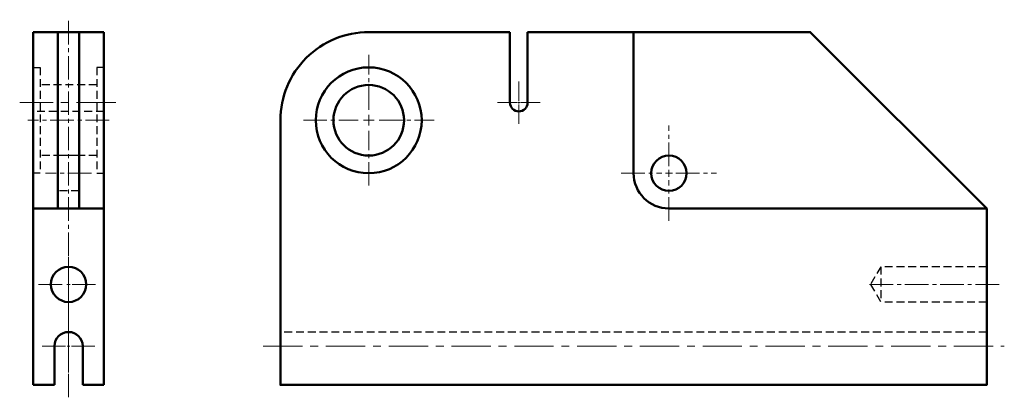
# Model space of a CAD drawing. Header units: millimetres. Extents: x 2444 to 2722, y 718 to 825.
import ezdxf

# ---------------------------------------------------------------- set-up
doc = ezdxf.new("R2010")
doc.units = ezdxf.units.MM
doc.header["$LTSCALE"] = 0.35
for name, pattern in [('AXES', [50.8, 31.75, -6.35, 6.35, -6.35]), ('CACHE', [9.525, 6.35, -3.175]), ('CENTER2', [28.575, 19.05, -3.175, 3.175, -3.175])]:
    doc.linetypes.add(name, pattern=pattern)
for name, color, linetype, lineweight in [('axes', 30, 'AXES', 9), ('cache', 80, 'CACHE', 25), ('contours', 140, 'Continuous', 50)]:
    doc.layers.add(name, color=color, linetype=linetype, lineweight=lineweight)

# ---------------------------------------------------------------- blocks, each defined once
blk = doc.blocks.new('*U1')
at = {"layer": 'axes', "color": 0, "linetype": 'CENTER2', "transparency": 16777216}
blk.add_line((0, -53.5), (0, 53.5), dxfattribs=at)
blk = doc.blocks.new('*U2')
at = {"layer": 'axes', "color": 0, "linetype": 'CENTER2', "transparency": 16777216}
for p, q in [((0, 3), (0, 18.5)), ((-18.5, 0), (-3, 0)), ((3, 0), (18.5, 0)), ((0, -18.5), (0, -3))]:
    blk.add_line(p, q, dxfattribs=at)
at = {"layer": 'axes', "color": 0, "linetype": 'Continuous', "transparency": 16777216}
for p, q in [((-1.5, 0), (1.5, 0)), ((0, -1.5), (0, 1.5))]:
    blk.add_line(p, q, dxfattribs=at)
blk = doc.blocks.new('*U3')
at = {"layer": 'axes', "color": 0, "linetype": 'CENTER2', "transparency": 16777216}
for p, q in [((0, 0.5), (0, 6)), ((-6, 0), (-0.5, 0)), ((0.5, 0), (6, 0)), ((0, -6), (0, -0.5))]:
    blk.add_line(p, q, dxfattribs=at)
at = {"layer": 'axes', "color": 0, "linetype": 'Continuous', "transparency": 16777216}
for p, q in [((-0.25, 0), (0.25, 0)), ((0, -0.25), (0, 0.25))]:
    blk.add_line(p, q, dxfattribs=at)
blk = doc.blocks.new('*U4')
at = {"layer": 'axes', "color": 0, "linetype": 'CENTER2', "transparency": 16777216}
for p, q in [((0, 2), (0, 13.5)), ((-13.5, 0), (-2, 0)), ((2, 0), (13.5, 0)), ((0, -13.5), (0, -2))]:
    blk.add_line(p, q, dxfattribs=at)
at = {"layer": 'axes', "color": 0, "linetype": 'Continuous', "transparency": 16777216}
for p, q in [((-1, 0), (1, 0)), ((0, -1), (0, 1))]:
    blk.add_line(p, q, dxfattribs=at)
blk = doc.blocks.new('*U5')
at = {"layer": 'axes', "color": 0, "linetype": 'CENTER2', "transparency": 16777216}
blk.add_line((11.5, 0), (-11.5, 0), dxfattribs=at)
blk = doc.blocks.new('*U6')
at = {"layer": 'axes', "color": 0, "linetype": 'CENTER2', "transparency": 16777216}
blk.add_line((6.5, 0), (-6.5, 0), dxfattribs=at)
blk = doc.blocks.new('*U7')
at = {"layer": 'axes', "color": 0, "linetype": 'CENTER2', "transparency": 16777216}
for p, q in [((0, 0.8), (0, 7.5)), ((-7.5, 0), (-0.8, 0)), ((0.8, 0), (7.5, 0)), ((0, -7.5), (0, -0.8))]:
    blk.add_line(p, q, dxfattribs=at)
at = {"layer": 'axes', "color": 0, "linetype": 'Continuous', "transparency": 16777216}
for p, q in [((-0.4, 0), (0.4, 0)), ((0, -0.4), (0, 0.4))]:
    blk.add_line(p, q, dxfattribs=at)
blk = doc.blocks.new('*U8')
at = {"layer": 'axes', "color": 0, "linetype": 'CENTER2', "transparency": 16777216}
for p, q in [((0, 1), (0, 8.5)), ((-8.5, 0), (-1, 0)), ((1, 0), (8.5, 0)), ((0, -8.5), (0, -1))]:
    blk.add_line(p, q, dxfattribs=at)
at = {"layer": 'axes', "color": 0, "linetype": 'Continuous', "transparency": 16777216}
for p, q in [((-0.5, 0), (0.5, 0)), ((0, -0.5), (0, 0.5))]:
    blk.add_line(p, q, dxfattribs=at)
blk = doc.blocks.new('*U9')
at = {"layer": 'axes', "color": 0, "linetype": 'CENTER2', "transparency": 16777216}
blk.add_line((18.5, 0), (-18.5, 0), dxfattribs=at)

msp = doc.modelspace()

# ---------------------------------------------------------------- linework, layer by layer
at = {"layer": 'axes'}
for p, q in [((2470.88, 801.45), (2443.65, 801.45)), ((2512.59, 732.45), (2722.45, 732.45))]:
    msp.add_line(p, q, dxfattribs=at)
at = {"layer": 'cache'}
for p, q in [((2447.48, 811.45), (2449.48, 811.45)), ((2449.48, 811.45), (2449.48, 781.45)), ((2467.48, 811.45), (2465.48, 811.45)), ((2465.48, 811.45), (2465.48, 781.45)), ((2465.48, 806.45), (2449.48, 806.45)), ((2467.48, 798.95), (2447.48, 798.95)), ((2465.48, 786.45), (2449.48, 786.45)), ((2460.48, 786.45), (2454.48, 786.45)), ((2449.48, 781.45), (2447.48, 781.45)), ((2465.48, 781.45), (2467.48, 781.45)), ((2460.48, 776.45), (2454.48, 776.45)), ((2687.48, 754.95), (2684.59, 749.95)), ((2717.48, 754.95), (2687.48, 754.95)), ((2687.48, 754.95), (2687.48, 744.95)), ((2684.59, 749.95), (2687.48, 744.95)), ((2717.48, 744.95), (2687.48, 744.95)), ((2717.48, 736.45), (2517.48, 736.45))]:
    msp.add_line(p, q, dxfattribs=at)
at = {"layer": 'contours'}
for p, q in [((2447.48, 721.45), (2447.48, 821.45)), ((2447.48, 821.45), (2467.48, 821.45)), ((2454.48, 821.45), (2454.48, 771.45)), ((2460.48, 771.45), (2460.48, 821.45)), ((2467.48, 821.45), (2467.48, 721.45)), ((2582.48, 801.45), (2582.48, 821.45)), ((2587.48, 821.45), (2587.48, 801.45)), ((2617.48, 781.45), (2617.48, 821.45)), ((2467.48, 771.45), (2447.48, 771.45)), ((2717.48, 771.45), (2627.48, 771.45)), ((2453.48, 721.45), (2453.48, 732.45)), ((2461.48, 721.45), (2461.48, 732.45)), ((2453.48, 721.45), (2447.48, 721.45)), ((2467.48, 721.45), (2461.48, 721.45))]:
    msp.add_line(p, q, dxfattribs=at)
msp.add_lwpolyline([(2582.48, 821.45), (2542.48, 821.45, 0.414214), (2517.48, 796.45), (2517.48, 721.45), (2717.48, 721.45), (2717.48, 771.45), (2667.48, 821.45), (2587.48, 821.45)], format="xyb", dxfattribs=at)
for centre, radius in [((2542.48, 796.45), 15), ((2542.48, 796.45), 10), ((2627.48, 781.45), 5), ((2457.48, 749.95), 5)]:
    msp.add_circle(centre, radius, dxfattribs=at)
for centre, radius, start, end in [((2584.98, 801.45), 2.5, 180, 0), ((2627.48, 781.45), 10, 180, 270), ((2457.48, 732.45), 4, 0, 180)]:
    msp.add_arc(centre, radius, start, end, dxfattribs=at)

# ---------------------------------------------------------------- block references
at = {"layer": 'axes', "linetype": 'CENTER2'}
for name, p in [('*U1', (2457.48, 771.45)), ('*U2', (2542.48, 796.45)), ('*U3', (2584.98, 801.45)), ('*U5', (2457.48, 796.45)), ('*U4', (2627.48, 781.45)), ('*U6', (2457.48, 781.45)), ('*U8', (2457.48, 749.95)), ('*U9', (2702.48, 749.95)), ('*U7', (2457.48, 732.45))]:
    msp.add_blockref(name, p, dxfattribs=at)

doc.saveas('drawing.dxf')
